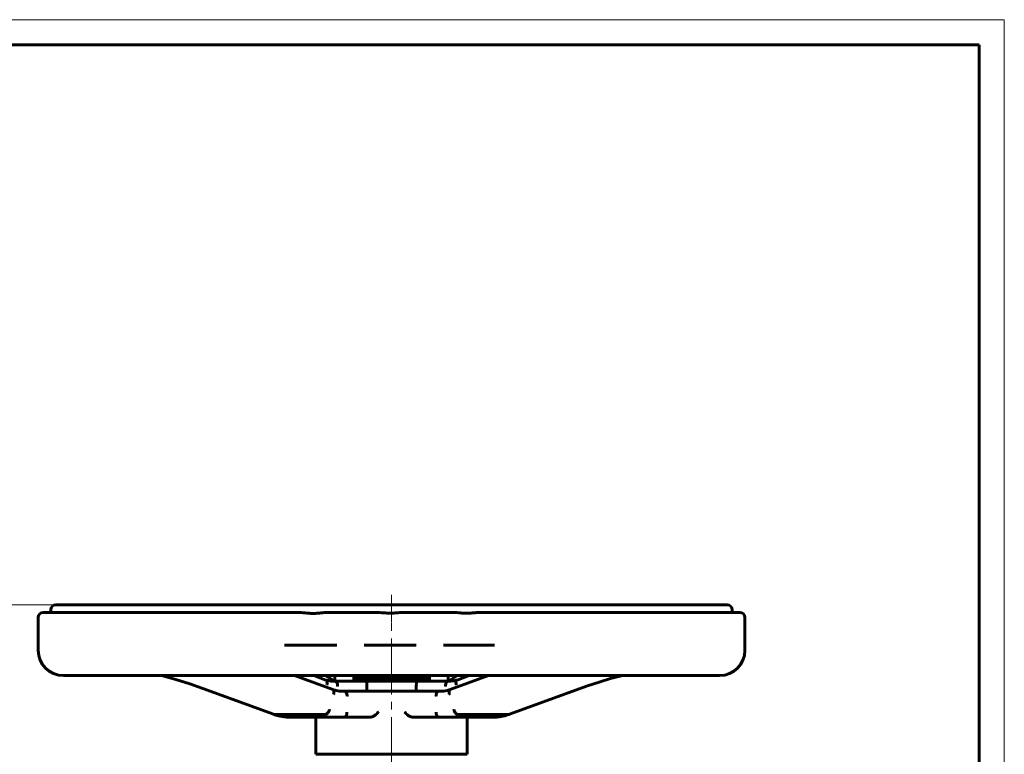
# Model space of a CAD drawing. Header units: millimetres. Extents: x 0 to 594, y 0 to 420.
# Tile 10 of 10: x 399 to 594, y 274 to 420. Entities that reach past the tile are written whole.
import ezdxf

# ---------------------------------------------------------------- set-up
doc = ezdxf.new("R2010")
doc.units = ezdxf.units.MM
for name, pattern in [('K5LT_AXLED', [13.875, 9.375, -1.5, 1.5, -1.5]), ('K5LT_BASIC', [0]), ('K5LT_THIN', [0])]:
    doc.linetypes.add(name, pattern=pattern)
doc.layers.add('Системный слой', color=7, linetype='Continuous')
doc.layers.add('Системный слой (1)', color=251, linetype='Continuous', true_color=0x6c6c6c)
doc.styles.add('KDIMTEXTSTYLE', font='txt', dxfattribs={"width": 0.96, "oblique": 15, "height": 5})
doc.styles.add('KTEXTSTYLE', font='txt', dxfattribs={"width": 0.96, "height": 5})
doc.dimstyles.new('KDIMSTYLE (0.50)', dxfattribs={"dimtxt": 5, "dimasz": 1, "dimexe": 2, "dimexo": 0, "dimgap": 1, "dimtad": 1, "dimlfac": 2, "dimtxsty": 'KDIMTEXTSTYLE', "dimsah": 1, "dimcen": 0, "dimdle": 1, "dimadec": 0, "dimazin": 0, "dimtfac": 0.667, "dimtmove": 0, "dimatfit": 3, "dimfxl": 1, "dimtvp": 1, "dimtolj": 1, "dimtzin": 0, "dimarcsym": 0})

# ---------------------------------------------------------------- blocks, each defined once
blk = doc.blocks.new('U43')
at = {"layer": 'Системный слой (1)', "color": 143, "linetype": 'K5LT_BASIC', "lineweight": 60, "true_color": 0x33acca}
for p, q in [((449.21, 282.42), (449.2, 282.42)), ((449.24, 282.41), (449.21, 282.42)), ((449.26, 282.41), (449.24, 282.41)), ((449.29, 282.4), (449.26, 282.41))]:
    blk.add_line(p, q, dxfattribs=at)
blk = doc.blocks.new('U44')
at = {"layer": 'Системный слой (1)', "color": 143, "linetype": 'K5LT_BASIC', "lineweight": 60, "true_color": 0x33acca}
for p, q in [((460.96, 287.31), (461.63, 287.13)), ((461.63, 287.13), (462.31, 287.02)), ((462.31, 287.02), (462.99, 286.99))]:
    blk.add_line(p, q, dxfattribs=at)
blk = doc.blocks.new('U45')
at = {"layer": 'Системный слой (1)', "color": 143, "linetype": 'K5LT_BASIC', "lineweight": 60, "true_color": 0x33acca}
for p, q in [((463.77, 282.84), (463.77, 282.83)), ((463.29, 281.84), (463.28, 281.84)), ((463.35, 281.85), (463.29, 281.84)), ((463.41, 281.88), (463.35, 281.85)), ((463.44, 281.89), (463.41, 281.88)), ((463.46, 281.9), (463.44, 281.89)), ((463.47, 281.91), (463.46, 281.91)), ((463.46, 281.91), (463.46, 281.9)), ((463.53, 281.98), (463.47, 281.91)), ((463.58, 282.05), (463.53, 281.98)), ((463.61, 282.09), (463.58, 282.05)), ((463.62, 282.11), (463.61, 282.09)), ((463.63, 282.13), (463.62, 282.12)), ((463.62, 282.12), (463.62, 282.11)), ((463.67, 282.23), (463.63, 282.13)), ((463.71, 282.34), (463.67, 282.23)), ((463.72, 282.39), (463.71, 282.34)), ((463.73, 282.42), (463.72, 282.39)), ((463.75, 282.57), (463.73, 282.44)), ((463.73, 282.44), (463.73, 282.44)), ((463.73, 282.44), (463.73, 282.42)), ((463.77, 282.7), (463.75, 282.57)), ((463.77, 282.83), (463.77, 282.83)), ((463.77, 282.83), (463.77, 282.82)), ((463.77, 282.82), (463.77, 282.8)), ((463.77, 282.8), (463.77, 282.77)), ((463.77, 282.77), (463.77, 282.7))]:
    blk.add_line(p, q, dxfattribs=at)
blk = doc.blocks.new('U46')
at = {"layer": 'Системный слой (1)', "color": 143, "linetype": 'K5LT_BASIC', "lineweight": 60, "true_color": 0x33acca}
for p, q in [((460.23, 289.71), (459.52, 290.09)), ((460.76, 289.34), (460.23, 289.71)), ((461.11, 289), (460.76, 289.34))]:
    blk.add_line(p, q, dxfattribs=at)
blk = doc.blocks.new('U47')
at = {"layer": 'Системный слой (1)', "color": 143, "linetype": 'K5LT_BASIC', "lineweight": 60, "true_color": 0x33acca}
for p, q in [((484.01, 286.84), (484.02, 286.94)), ((484.01, 286.78), (484.01, 286.84)), ((484.01, 286.75), (484.01, 286.78)), ((484.01, 286.74), (484.01, 286.75)), ((484.01, 286.73), (484.01, 286.74)), ((484.02, 286.94), (484.04, 287.04)), ((484.04, 287.05), (484.05, 287.06)), ((484.04, 287.04), (484.04, 287.05)), ((484.05, 287.08), (484.07, 287.12)), ((484.05, 287.06), (484.05, 287.08)), ((484.07, 287.12), (484.1, 287.18)), ((484.1, 287.18), (484.15, 287.25)), ((484.15, 287.25), (484.15, 287.25)), ((484.15, 287.25), (484.16, 287.25)), ((484.16, 287.25), (484.17, 287.26)), ((484.17, 287.26), (484.19, 287.28)), ((484.19, 287.28), (484.23, 287.3)), ((484.23, 287.3), (484.24, 287.3)), ((484.24, 287.3), (484.24, 287.31)), ((484.24, 287.31), (484.25, 287.31)), ((484.25, 287.31), (484.25, 287.31)), ((484.02, 286.62), (484.01, 286.73)), ((484.04, 286.49), (484.02, 286.62)), ((484.05, 286.43), (484.04, 286.49)), ((484.06, 286.4), (484.05, 286.43)), ((484.06, 286.38), (484.06, 286.4)), ((484.07, 286.37), (484.06, 286.38)), ((484.07, 286.36), (484.07, 286.37)), ((484.07, 286.37), (484.07, 286.37))]:
    blk.add_line(p, q, dxfattribs=at)
blk = doc.blocks.new('U48')
at = {"layer": 'Системный слой (1)', "color": 143, "linetype": 'K5LT_BASIC', "lineweight": 60, "true_color": 0x33acca}
for p, q in [((495.95, 282.41), (495.92, 282.4)), ((495.98, 282.41), (495.95, 282.41)), ((496, 282.42), (495.98, 282.41)), ((496.01, 282.42), (496, 282.42))]:
    blk.add_line(p, q, dxfattribs=at)
blk = doc.blocks.new('U49')
at = {"layer": 'Системный слой (1)', "color": 143, "linetype": 'K5LT_BASIC', "lineweight": 60, "true_color": 0x33acca}
for p, q in [((484.45, 289.33), (484.1, 289)), ((484.98, 289.71), (484.45, 289.33)), ((485.69, 290.09), (484.98, 289.71))]:
    blk.add_line(p, q, dxfattribs=at)
blk = doc.blocks.new('U50')
at = {"layer": 'Системный слой (1)', "color": 143, "linetype": 'K5LT_BASIC', "lineweight": 60, "true_color": 0x33acca}
for p, q in [((513.95, 288.87), (511.26, 287.99)), ((515.99, 289.48), (513.95, 288.87)), ((517.03, 289.77), (515.99, 289.48)), ((517.55, 289.91), (517.03, 289.77)), ((517.81, 289.98), (517.55, 289.91)), ((517.94, 290.02), (517.81, 289.98)), ((518, 290.03), (517.94, 290.02)), ((518.03, 290.04), (518, 290.03)), ((518.05, 290.05), (518.03, 290.04)), ((518.06, 290.05), (518.05, 290.05)), ((518.08, 290.05), (518.06, 290.05)), ((518.06, 290.05), (518.06, 290.05)), ((518.09, 290.06), (518.08, 290.05)), ((518.1, 290.06), (518.09, 290.06)), ((518.11, 290.06), (518.1, 290.06)), ((518.12, 290.06), (518.11, 290.06)), ((518.13, 290.07), (518.12, 290.06)), ((518.15, 290.07), (518.13, 290.07)), ((518.2, 290.09), (518.15, 290.07)), ((511.26, 287.99), (509.99, 287.54))]:
    blk.add_line(p, q, dxfattribs=at)
blk = doc.blocks.new('U51')
at = {"layer": 'Системный слой (1)', "color": 143, "linetype": 'K5LT_BASIC', "lineweight": 60, "true_color": 0x33acca}
for p, q in [((484.1, 288.99), (484.38, 289)), ((484.38, 289), (484.89, 289.05)), ((484.89, 289.05), (485.39, 289.15)), ((485.39, 289.15), (485.6, 289.21))]:
    blk.add_line(p, q, dxfattribs=at)
blk = doc.blocks.new('U52')
at = {"layer": 'Системный слой (1)', "color": 143, "linetype": 'K5LT_BASIC', "lineweight": 60, "true_color": 0x33acca}
for p, q in [((459.61, 289.21), (460.11, 289.09)), ((460.11, 289.09), (460.61, 289.01)), ((460.61, 289.01), (461.11, 288.99))]:
    blk.add_line(p, q, dxfattribs=at)
blk = doc.blocks.new('U53')
at = {"layer": 'Системный слой (1)', "color": 143, "linetype": 'K5LT_BASIC', "lineweight": 60, "true_color": 0x33acca}
for p, q in [((427.01, 290.09), (429.87, 289.29)), ((429.87, 289.29), (432.65, 288.43)), ((432.65, 288.43), (435.2, 287.55)), ((435.2, 287.55), (435.21, 287.55)), ((435.21, 287.55), (435.21, 287.54)), ((435.21, 287.54), (435.21, 287.54)), ((435.21, 287.54), (435.22, 287.54)), ((435.22, 287.54), (435.22, 287.54)), ((435.22, 287.54), (435.22, 287.54))]:
    blk.add_line(p, q, dxfattribs=at)
blk = doc.blocks.new('U54')
at = {"layer": 'Системный слой (1)', "color": 143, "linetype": 'K5LT_BASIC', "lineweight": 60, "true_color": 0x33acca}
for p, q in [((481.44, 282.84), (481.44, 282.84)), ((481.44, 282.83), (481.44, 282.84)), ((481.45, 282.69), (481.44, 282.83)), ((481.46, 282.57), (481.45, 282.69)), ((481.47, 282.5), (481.46, 282.57)), ((481.47, 282.47), (481.47, 282.5)), ((481.47, 282.46), (481.47, 282.47)), ((481.48, 282.45), (481.47, 282.46)), ((481.51, 282.32), (481.48, 282.45)), ((481.54, 282.22), (481.51, 282.32)), ((481.56, 282.17), (481.54, 282.22)), ((481.57, 282.15), (481.56, 282.17)), ((481.58, 282.14), (481.57, 282.15)), ((481.58, 282.13), (481.58, 282.14)), ((481.64, 282.03), (481.58, 282.13)), ((481.69, 281.97), (481.64, 282.03)), ((481.72, 281.94), (481.69, 281.97)), ((481.73, 281.93), (481.72, 281.94)), ((481.74, 281.92), (481.73, 281.93)), ((481.92, 281.84), (481.74, 281.92)), ((481.74, 281.92), (481.74, 281.92)), ((481.93, 281.84), (481.92, 281.84))]:
    blk.add_line(p, q, dxfattribs=at)
blk = doc.blocks.new('U55')
at = {"layer": 'Системный слой (1)', "color": 143, "linetype": 'K5LT_BASIC', "lineweight": 60, "true_color": 0x33acca}
for p, q in [((482.22, 286.99), (482.26, 286.99)), ((482.26, 286.99), (482.94, 287.03)), ((482.94, 287.03), (483.62, 287.14)), ((483.62, 287.14), (484.25, 287.31))]:
    blk.add_line(p, q, dxfattribs=at)
blk = doc.blocks.new('U56')
at = {"layer": 'Системный слой (1)', "color": 143, "linetype": 'K5LT_BASIC', "lineweight": 60, "true_color": 0x33acca}
for p, q in [((460.96, 287.31), (460.96, 287.31)), ((460.96, 287.31), (460.97, 287.31)), ((460.97, 287.31), (460.97, 287.3)), ((460.97, 287.3), (461.06, 287.25)), ((461.06, 287.25), (461.06, 287.24)), ((461.06, 287.24), (461.07, 287.24)), ((461.07, 287.24), (461.08, 287.23)), ((461.08, 287.23), (461.09, 287.21)), ((461.09, 287.21), (461.12, 287.16)), ((461.12, 287.16), (461.17, 287.04)), ((461.17, 287.04), (461.17, 287.04)), ((461.17, 287.04), (461.17, 287.03)), ((461.17, 287.03), (461.17, 287.02)), ((461.17, 287.02), (461.18, 286.99)), ((461.18, 286.99), (461.19, 286.94)), ((461.19, 286.94), (461.2, 286.82)), ((461.2, 286.82), (461.2, 286.73)), ((461.17, 286.5), (461.14, 286.37)), ((461.14, 286.37), (461.14, 286.36)), ((461.14, 286.36), (461.14, 286.36)), ((461.19, 286.62), (461.17, 286.5)), ((461.2, 286.71), (461.19, 286.68)), ((461.19, 286.68), (461.19, 286.62)), ((461.2, 286.73), (461.2, 286.73)), ((461.2, 286.73), (461.2, 286.71))]:
    blk.add_line(p, q, dxfattribs=at)
blk = doc.blocks.new('D16')
at = {"layer": 'Системный слой (1)'}
for points in [[(381.81, 299.09), (381.15, 304.09), (380.49, 299.09), (381.15, 299.59)], [(381.15, 198.09), (381.81, 203.09), (381.15, 202.59), (380.49, 203.09)]]:
    blk.add_hatch(color=7, dxfattribs=at).paths.add_polyline_path(points)
at = {"layer": 'Системный слой (1)', "color": 7, "linetype": 'K5LT_THIN', "lineweight": 18, "true_color": 0xffffff}
for p, q in [((406.11, 304.09), (379.15, 304.09)), ((380.49, 299.09), (381.15, 304.09)), ((381.15, 304.09), (381.81, 299.09)), ((381.15, 304.09), (381.15, 198.09)), ((381.15, 299.59), (380.49, 299.09)), ((381.81, 299.09), (381.15, 299.59)), ((381.15, 198.09), (380.49, 203.09)), ((380.49, 203.09), (381.15, 202.59)), ((381.15, 202.59), (381.81, 203.09)), ((381.81, 203.09), (381.15, 198.09)), ((507.71, 198.09), (379.15, 198.09))]:
    blk.add_line(p, q, dxfattribs=at)
blk.add_wipeout([(380.15, 245.94), (372.77, 245.94), (372.77, 255.82), (380.15, 255.82)]).dxf.layer = 'Системный слой (1)'
at = {"layer": 'Системный слой (1)', "color": 7, "insert": (373.56, 245.94), "char_height": 5, "attachment_point": 1, "rotation": 90, "style": 'KTEXTSTYLE'}
blk.add_mtext('\\fArial|b0|c204|p34;\\H5.0;\\W1.000;\\Q15;\\fGOST Type AU|b0|i0|c204|p34;\\Q15;\\W0.960;212', dxfattribs=at)
blk = doc.blocks.new('KDIMARROW_01')
at = {"layer": 'Системный слой'}
blk.add_hatch(color=0, dxfattribs=at).paths.add_polyline_path([(-5, -0.66), (0, 0), (-5, 0.66), (-4.5, 0)])
at = {"layer": 'Системный слой', "color": 0, "linetype": 'K5LT_THIN', "lineweight": 18}
for p, q in [((-4.5, 0), (-5, 0.66)), ((-5, 0.66), (0, 0)), ((0, 0), (-5, -0.66)), ((-5, -0.66), (-4.5, 0))]:
    blk.add_line(p, q, dxfattribs=at)
at = {"layer": 'Системный слой (1)', "color": 0, "linetype": 'K5LT_THIN', "lineweight": 18}
blk.add_line((507.71, 198.09), (507.21, 198.09), dxfattribs=at)
blk = doc.blocks.new('U66')
at = {"color": 7, "linetype": 'K5LT_THIN', "lineweight": 18, "true_color": 0xffffff}
for p, q in [((0, 420), (594, 420)), ((594, 420), (594, 0))]:
    blk.add_line(p, q, dxfattribs=at)
at = {"color": 143, "linetype": 'K5LT_BASIC', "lineweight": 60, "true_color": 0x33acca}
for p, q in [((20, 415), (589, 415)), ((589, 415), (589, 5))]:
    blk.add_line(p, q, dxfattribs=at)

msp = doc.modelspace()

# ---------------------------------------------------------------- linework, layer by layer
at = {"layer": 'Системный слой (1)', "color": 30, "linetype": 'K5LT_AXLED', "lineweight": 18, "true_color": 0xff8000}
for p, q in [((472.6052, 300.5873), (472.6052, 306.0873)), ((472.6052, 288.0873), (472.6052, 303.5873)), ((472.6052, 286.9955), (472.6052, 291.4955)), ((472.6052, 272.4955), (472.6052, 287.9955)), ((472.6052, 226.0873), (472.6052, 276.4953))]:
    msp.add_line(p, q, dxfattribs=at)
at = {"layer": 'Системный слой (1)', "color": 143, "linetype": 'K5LT_BASIC', "lineweight": 60, "true_color": 0x33acca}
for p, q in [((451.6743, 302.5873), (403.6052, 302.5873)), ((405.1052, 302.5873), (405.1052, 303.0873)), ((539.1052, 304.0873), (406.1052, 304.0873)), ((454.2845, 302.5873), (451.6743, 302.5873)), ((461.9234, 302.5873), (459.9387, 302.5873)), ((467.2709, 302.5873), (461.9234, 302.5873)), ((469.726, 302.5873), (467.2709, 302.5873)), ((477.3919, 302.5873), (474.9477, 302.5873)), ((482.7202, 302.5873), (477.3919, 302.5873)), ((484.7575, 302.5873), (482.7202, 302.5873)), ((492.7216, 302.5873), (490.0849, 302.5873)), ((541.6052, 302.5873), (492.7216, 302.5873)), ((526.7857, 304.0873), (527.1717, 304.0873)), ((527.9697, 304.0873), (528.5769, 304.0873)), ((540.1052, 302.5873), (540.1052, 303.0873)), ((402.6052, 295.0873), (402.6052, 301.5873)), ((542.6052, 295.0873), (542.6052, 301.5873)), ((461.7686, 296.0873), (451.3709, 296.0873)), ((472.6052, 296.0873), (467.1936, 296.0873)), ((477.4613, 296.0873), (472.6052, 296.0873)), ((493.0132, 296.0873), (482.8668, 296.0873)), ((407.6052, 290.0873), (537.6052, 290.0873)), ((460.9694, 287.3046), (453.3712, 290.0873)), ((459.6181, 289.211), (457.2252, 290.0873)), ((461.4046, 288.9955), (460.8285, 288.9955)), ((461.3552, 290.0873), (461.3552, 288.9955)), ((467.6393, 288.9955), (461.4046, 288.9955)), ((465.1052, 290.0873), (465.1052, 289.4955)), ((465.1052, 288.9955), (465.1052, 289.4955)), ((465.1052, 289.4955), (480.1052, 289.4955)), ((477.571, 288.9955), (467.6393, 288.9955)), ((483.8057, 288.9955), (477.571, 288.9955)), ((480.1052, 289.4955), (480.1052, 290.0873)), ((480.1052, 288.9955), (480.1052, 289.4955)), ((484.3818, 288.9955), (483.8057, 288.9955)), ((483.8552, 288.9955), (483.8552, 290.0873)), ((484.2409, 287.3046), (491.8391, 290.0873)), ((485.5922, 289.211), (487.9851, 290.0873)), ((449.2049, 282.4186), (435.2245, 287.5387)), ((463.2796, 286.9955), (462.3552, 286.9955)), ((468.8165, 286.9955), (463.2796, 286.9955)), ((467.6949, 286.9955), (467.6949, 287.9955)), ((470.1651, 286.9955), (468.8165, 286.9955)), ((475.0452, 286.9955), (470.1651, 286.9955)), ((476.3938, 286.9955), (475.0452, 286.9955)), ((481.9307, 286.9955), (476.3938, 286.9955)), ((477.5154, 287.9955), (477.5154, 286.9955)), ((482.5084, 286.9955), (481.9307, 286.9955)), ((496.0054, 282.4186), (509.9858, 287.5387)), ((449.2872, 282.4044), (459.5372, 282.4044)), ((462.9881, 281.8357), (452.7381, 281.8357)), ((457.6052, 274.4955), (457.6052, 281.8357)), ((463.2796, 281.8397), (468.2458, 281.8397)), ((476.9645, 281.8397), (481.9307, 281.8397)), ((492.4722, 281.8357), (482.2222, 281.8357)), ((485.6731, 282.4044), (495.9231, 282.4044)), ((487.6052, 274.4955), (487.6052, 281.8357)), ((457.6052, 274.4955), (487.6052, 274.4955))]:
    msp.add_line(p, q, dxfattribs=at)
for centre, radius, start, end in [((403.6052, 301.5873), 1, 90, 180), ((406.1052, 303.0873), 1, 90, 180), ((539.1052, 303.0873), 1, 0, 90), ((541.6052, 301.5873), 1, 0, 90), ((407.6052, 295.0873), 5, 180, 270), ((537.6052, 295.0873), 5, 270, 0)]:
    msp.add_arc(centre, radius, start, end, dxfattribs=at)
for centre, major_axis, start_param, end_param in [((435.5684, 288.4778), (-0.3439, -0.939), 0, 0.00078572), ((509.6419, 288.4778), (-0.3439, 0.939), 3.14080624, 3.14159265)]:
    msp.add_ellipse(centre, major_axis=major_axis, ratio=0.47660205, start_param=start_param, end_param=end_param, dxfattribs=at)
for points, knots in [([(454.2845, 302.5873), (454.7995, 302.5873), (455.3352, 302.5217), (456.1837, 302.4368), (456.4822, 302.4114), (457.0519, 302.3928), (457.2945, 302.395), (457.9015, 302.4241), (458.2487, 302.4595), (459.0614, 302.543), (459.5116, 302.5873), (459.9387, 302.5873)], [1.90616297, 1.90616297, 1.90616297, 1.90616297, 2.18828679, 2.18828679, 2.35539769, 2.35539769, 2.48904015, 2.48904015, 2.67467771, 2.67467771, 2.93096928, 2.93096928, 2.93096928, 2.93096928]), ([(469.726, 302.5873), (469.7947, 302.5873), (469.8628, 302.5864), (470.4255, 302.5728), (470.9157, 302.5235), (471.7852, 302.469), (472.1036, 302.4574), (472.5006, 302.461), (472.5531, 302.4619), (472.6052, 302.463)], [1.922271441, 1.922271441, 1.922271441, 1.922271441, 1.951255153, 1.951255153, 2.16498885, 2.16498885, 2.310134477, 2.310134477, 2.332654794, 2.332654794, 2.332654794, 2.332654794]), ([(472.6052, 302.463), (472.9161, 302.4698), (473.2076, 302.4875), (474.0139, 302.5457), (474.4914, 302.5873), (474.9477, 302.5873)], [2.332654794, 2.332654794, 2.332654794, 2.332654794, 2.467259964, 2.467259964, 2.674655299, 2.674655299, 2.674655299, 2.674655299]), ([(484.7575, 302.5873), (485.2534, 302.5873), (485.7733, 302.5321), (486.617, 302.4623), (486.9094, 302.4424), (487.4932, 302.4308), (487.7503, 302.4357), (488.414, 302.4714), (488.7988, 302.5105), (489.4686, 302.566), (489.7774, 302.5873), (490.0849, 302.5873)], [1.347950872, 1.347950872, 1.347950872, 1.347950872, 1.476071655, 1.476071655, 1.550282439, 1.550282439, 1.612776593, 1.612776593, 1.701023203, 1.701023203, 1.768887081, 1.768887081, 1.768887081, 1.768887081]), ([(459.6181, 289.211), (459.6506, 289.1991), (459.6805, 289.1798), (459.7556, 289.106), (459.7929, 289.0364), (459.8412, 288.8608), (459.8518, 288.7564), (459.8445, 288.5242), (459.8262, 288.3981), (459.7938, 288.2688), (459.7933, 288.267), (459.7928, 288.2652)], [-0.27938172, -0.27938172, -0.27938172, -0.27938172, -0.235935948, -0.235935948, -0.157814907, -0.157814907, -0.079671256, -0.079671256, 0, 0, 0.001152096, 0.001152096, 0.001152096, 0.001152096]), ([(461.4046, 288.9955), (461.4697, 288.9955), (461.5347, 288.9701), (461.6571, 288.8712), (461.7134, 288.7988), (461.8098, 288.6159), (461.849, 288.5072), (461.9053, 288.2653), (461.9214, 288.134), (461.9244, 287.9993), (461.9244, 287.9974), (461.9245, 287.9955)], [-0.314045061, -0.314045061, -0.314045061, -0.314045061, -0.235935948, -0.235935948, -0.157814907, -0.157814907, -0.079671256, -0.079671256, 0, 0, 0.001152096, 0.001152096, 0.001152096, 0.001152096]), ([(467.6949, 287.9955), (467.6949, 288.1127), (467.6935, 288.2281), (467.6882, 288.4512), (467.6842, 288.555), (467.6743, 288.744), (467.6682, 288.8239), (467.6582, 288.9192), (467.6543, 288.9474), (467.6466, 288.9855), (467.6429, 288.9952), (467.6394, 288.9955), (467.6394, 288.9955), (467.6393, 288.9955)], [0, 0, 0, 0, 0.070322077, 0.070322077, 0.144390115, 0.144390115, 0.226924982, 0.226924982, 0.279825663, 0.279825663, 0.333458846, 0.333458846, 0.334171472, 0.334171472, 0.334171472, 0.334171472]), ([(477.571, 288.9955), (477.5709, 288.9955), (477.5709, 288.9955), (477.5674, 288.9952), (477.5637, 288.9855), (477.556, 288.9474), (477.5521, 288.9192), (477.5421, 288.8239), (477.536, 288.744), (477.5261, 288.555), (477.5221, 288.4512), (477.5168, 288.2281), (477.5154, 288.1127), (477.5154, 287.9955)], [-0.00071541, -0.00071541, -0.00071541, -0.00071541, 0, 0, 0.053842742, 0.053842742, 0.10695012, 0.10695012, 0.189807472, 0.189807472, 0.264164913, 0.264164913, 0.334761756, 0.334761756, 0.334761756, 0.334761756]), ([(483.2858, 287.9955), (483.2859, 287.9974), (483.2859, 287.9993), (483.2889, 288.134), (483.305, 288.2653), (483.3613, 288.5072), (483.4005, 288.6159), (483.4969, 288.7988), (483.5532, 288.8712), (483.6756, 288.9701), (483.7406, 288.9955), (483.8057, 288.9955)], [-0.315193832, -0.315193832, -0.315193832, -0.315193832, -0.314041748, -0.314041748, -0.234371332, -0.234371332, -0.156228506, -0.156228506, -0.07810829, -0.07810829, 0, 0, 0, 0]), ([(485.4175, 288.2652), (485.417, 288.267), (485.4165, 288.2688), (485.3847, 288.3957), (485.3665, 288.5194), (485.3582, 288.7502), (485.3683, 288.8551), (485.4156, 289.0321), (485.4524, 289.1025), (485.5278, 289.1785), (485.5586, 289.1987), (485.5922, 289.211)], [-0.629036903, -0.629036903, -0.629036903, -0.629036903, -0.627884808, -0.627884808, -0.54971829, -0.54971829, -0.47156008, -0.47156008, -0.393422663, -0.393422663, -0.348513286, -0.348513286, -0.348513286, -0.348513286]), ([(463.2796, 286.9955), (463.3447, 286.9955), (463.4096, 286.9701), (463.5316, 286.8712), (463.5876, 286.7987), (463.6832, 286.6158), (463.7218, 286.5071), (463.7771, 286.2652), (463.7927, 286.134), (463.7951, 285.9994), (463.7952, 285.9974), (463.7952, 285.9955)], [-0.31402163, -0.31402163, -0.31402163, -0.31402163, -0.23590476, -0.23590476, -0.157780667, -0.157780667, -0.079642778, -0.079642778, 0, 0, 0.001159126, 0.001159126, 0.001159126, 0.001159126]), ([(481.4151, 285.9955), (481.4151, 285.9974), (481.4152, 285.9994), (481.4176, 286.134), (481.4332, 286.2652), (481.4885, 286.5071), (481.5272, 286.6158), (481.6227, 286.7987), (481.6787, 286.8712), (481.8007, 286.9701), (481.8656, 286.9955), (481.9307, 286.9955)], [-0.315178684, -0.315178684, -0.315178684, -0.315178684, -0.314019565, -0.314019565, -0.234377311, -0.234377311, -0.156239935, -0.156239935, -0.078116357, -0.078116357, 0, 0, 0, 0]), ([(460.289, 283.3612), (460.2885, 283.3593), (460.288, 283.3574), (460.2537, 283.2285), (460.2071, 283.103), (460.0947, 282.8717), (460.0304, 282.7677), (459.8916, 282.5926), (459.8185, 282.5233), (459.6732, 282.4287), (459.6023, 282.4044), (459.5372, 282.4044)], [-0.001203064, -0.001203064, -0.001203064, -0.001203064, 0, 0, 0.079579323, 0.079579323, 0.15771188, 0.15771188, 0.235838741, 0.235838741, 0.313962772, 0.313962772, 0.313962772, 0.313962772]), ([(469.9908, 282.8397), (469.9901, 282.8389), (469.9893, 282.8382), (469.832, 282.6731), (469.5827, 282.4006), (469.2501, 282.1569), (469.2005, 282.1229), (469.1473, 282.0898)], [-0.000632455, -0.000632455, -0.000632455, -0.000632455, 0, 0, 0.137182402, 0.137182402, 0.158988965, 0.158988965, 0.158988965, 0.158988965]), ([(476.063, 282.0898), (476.0098, 282.1229), (475.9602, 282.1569), (475.6276, 282.4006), (475.3783, 282.6731), (475.221, 282.8382), (475.2202, 282.8389), (475.2195, 282.8397)], [0.664516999, 0.664516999, 0.664516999, 0.664516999, 0.686324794, 0.686324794, 0.823513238, 0.823513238, 0.824145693, 0.824145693, 0.824145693, 0.824145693]), ([(485.6731, 282.4044), (485.608, 282.4044), (485.5372, 282.4287), (485.3918, 282.5233), (485.3187, 282.5926), (485.1799, 282.7677), (485.1156, 282.8717), (485.0032, 283.103), (484.9566, 283.2285), (484.9223, 283.3574), (484.9218, 283.3593), (484.9213, 283.3612)], [0, 0, 0, 0, 0.078123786, 0.078123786, 0.156250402, 0.156250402, 0.234382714, 0.234382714, 0.313961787, 0.313961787, 0.315164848, 0.315164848, 0.315164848, 0.315164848]), ([(449.2105, 282.4166), (449.3679, 282.3637), (449.5262, 282.3143), (449.9164, 282.2019), (450.1491, 282.1429), (450.6173, 282.0402), (450.8528, 281.9965), (451.3255, 281.9246), (451.5628, 281.8964), (452.0385, 281.8555), (452.2769, 281.8428), (452.5887, 281.8365), (452.662, 281.8357), (452.7362, 281.8357), (452.7371, 281.8357), (452.7381, 281.8357)], [0, 0, 0, 0, 1.9287312, 1.9287312, 4.7287312, 4.7287312, 7.5287312, 7.5287312, 10.3287312, 10.3287312, 13.1287312, 13.1287312, 13.9891199, 13.9891199, 14, 14, 14, 14]), ([(463.2864, 281.8398), (463.2853, 281.8397), (463.2841, 281.8397), (463.2768, 281.8395), (463.2705, 281.8393), (463.2459, 281.8387), (463.2275, 281.8383), (463.1884, 281.8375), (463.1678, 281.8372), (463.1265, 281.8366), (463.1059, 281.8363), (463.0646, 281.8359), (463.044, 281.8358), (463.0116, 281.8357), (462.9999, 281.8357), (462.9881, 281.8357), (462.9881, 281.8357), (462.9881, 281.8357)], [0.17867689, 0.17867689, 0.17867689, 0.17867689, 0.23410109, 0.23410109, 0.53603068, 0.53603068, 1.42941514, 1.42941514, 2.42941514, 2.42941514, 3.42941514, 3.42941514, 4.42941514, 4.42941514, 4.99976035, 4.99976035, 5, 5, 5, 5]), ([(469.1473, 282.0898), (469.092, 282.0554), (468.9863, 281.999), (468.823, 281.934), (468.6674, 281.8884), (468.5108, 281.8575), (468.3695, 281.8424), (468.2824, 281.8397), (468.2458, 281.8397)], [0, 0, 0, 0, 1.89374227, 3.4059046, 4.90849813, 6.40256466, 7.88894832, 9, 9, 9, 9]), ([(476.9645, 281.8397), (476.9163, 281.8397), (476.8181, 281.8437), (476.673, 281.8621), (476.5289, 281.8924), (476.3561, 281.9435), (476.1978, 282.0112), (476.0944, 282.0703), (476.063, 282.0898)], [0, 0, 0, 0, 1.462041, 2.91177222, 4.19909964, 5.61081542, 7.93895608, 9, 9, 9, 9]), ([(481.9239, 281.8398), (481.925, 281.8397), (481.9262, 281.8397), (481.9335, 281.8395), (481.9398, 281.8393), (481.9644, 281.8387), (481.9829, 281.8383), (482.0219, 281.8375), (482.0425, 281.8372), (482.0838, 281.8366), (482.1044, 281.8363), (482.1457, 281.8359), (482.1663, 281.8358), (482.1987, 281.8357), (482.2104, 281.8357), (482.2222, 281.8357), (482.2222, 281.8357), (482.2222, 281.8357)], [0.17867689, 0.17867689, 0.17867689, 0.17867689, 0.23410109, 0.23410109, 0.53603068, 0.53603068, 1.42941514, 1.42941514, 2.42941514, 2.42941514, 3.42941514, 3.42941514, 4.42941514, 4.42941514, 4.99976042, 4.99976042, 5, 5, 5, 5]), ([(492.4722, 281.8357), (492.475, 281.8357), (492.4778, 281.8357), (492.4852, 281.8357), (492.4898, 281.8357), (492.5028, 281.8357), (492.5112, 281.8358), (492.5353, 281.8359), (492.551, 281.836), (492.5974, 281.8364), (492.628, 281.8368), (492.716, 281.8383), (492.7735, 281.8397), (492.9385, 281.8451), (493.0459, 281.8502), (493.3681, 281.8703), (493.5825, 281.8901), (494.0335, 281.945), (494.2699, 281.9816), (494.7403, 282.0703), (494.9744, 282.1223), (495.4734, 282.2502), (495.7379, 282.3285), (495.9998, 282.4166)], [0, 0, 0, 0, 0.0349794, 0.0349794, 0.0932784, 0.0932784, 0.19821659, 0.19821659, 0.39643318, 0.39643318, 0.78120656, 0.78120656, 1.50410132, 1.50410132, 2.85658681, 2.85658681, 5.56155781, 5.56155781, 8.56155781, 8.56155781, 11.56155781, 11.56155781, 15, 15, 15, 15])]:
    msp.add_open_spline(points, degree=3, knots=knots, dxfattribs=at)

# ---------------------------------------------------------------- block references
at = {"layer": 'Системный слой (1)'}
for name in ['U53', 'U46', 'U52', 'U49', 'U51', 'U50', 'U56', 'U44', 'U55', 'U47', 'U45', 'U54', 'U43', 'U48']:
    msp.add_blockref(name, (0, 0), dxfattribs=at)

# ---------------------------------------------------------------- next in the draw order: dimensions: what is measured, and where the dimension line sits
at = {"layer": 'Системный слой (1)', "color": 7}
dim = msp.add_linear_dim(base=(381.1475, 304.0873), p1=(507.7061, 198.0873), p2=(406.1052, 304.0873), angle=90, dimstyle='KDIMSTYLE (0.50)', override={"dimexo": 0, "dimpost": '\\fGOST Type AU|b0|c204|p34;\\H5.0;\\W0.960;\\Q15;<>', "dimblk1": 'KDIMARROW_01', "dimblk2": 'KDIMARROW_01', "dimse1": 0, "dimse2": 0, "dimclrt": 7, "dimtol": 1, "dimtp": 0, "dimtm": 0, "dimtdec": 5, "dimtolj": 1}, dxfattribs=at)
dim.commit()
dim.dimension.update_dxf_attribs({"geometry": 'D16', "text_midpoint": (381.1475, 251.0873), "dimtype": 160})

# ---------------------------------------------------------------- next in the draw order: block references
msp.add_blockref('U66', (0, 0))

doc.saveas('drawing.dxf')
